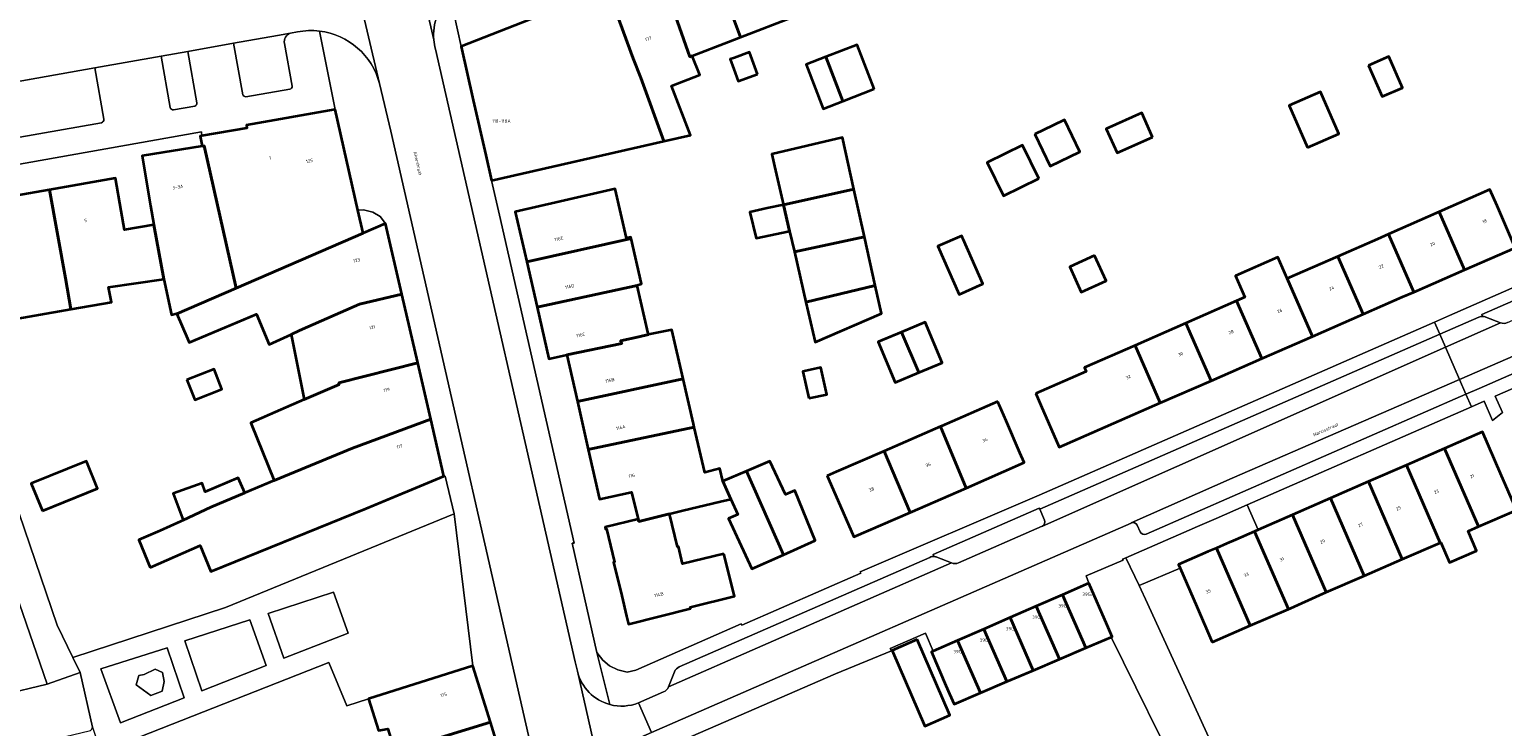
# Model space of a CAD drawing. Header units: metres. Extents: x 197700 to 204338, y 317132 to 325229.
# Tile 215 of 256: x 199817 to 199978, y 319077 to 319154. Entities that reach past the tile are written whole.
import ezdxf
from ezdxf.enums import TextEntityAlignment as Align

# ---------------------------------------------------------------- set-up
doc = ezdxf.new("R2010")
doc.units = ezdxf.units.M
for name, color, linetype, lineweight in [('B-WE-GR-BEPLANTING_CULTUUR_BODEMBEDEKKER-GV', 90, 'Continuous', 18), ('B-WE-GR-BEPLANTING_CULTUUR_HEESTERS-GV', 90, 'Continuous', 18), ('B-WE-GR-BEPLANTING_CULTUUR_ROOS-GV', 90, 'Continuous', 18), ('B-WE-OG-BEBOUWING-GV', 7, 'Continuous', 35), ('B-WE-OG-BEBOUWING-T18', 10, 'Continuous', 18), ('B-WE-OG-TERREIN_ERF-GV', 7, 'Continuous', 18), ('B-WE-OG-TOPOGRAFIE-T18', 10, 'Continuous', 18), ('B-WE-VH-VERHARDING_ASFALT-GV', 252, 'Continuous', 18), ('B-WE-VH-VERHARDING_BETONSTRAATSTEEN-GV', 252, 'Continuous', 18), ('B-WE-VH-VERHARDING_TEGEL-GV', 252, 'Continuous', 18)]:
    doc.layers.add(name, color=color, linetype=linetype, lineweight=lineweight)
doc.styles.add('NLCS-ISO-M200-T18', font='NLCS-ISO.ttf', dxfattribs={"height": 0.36})

msp = doc.modelspace()

# ---------------------------------------------------------------- linework, layer by layer
at = {"layer": 'B-WE-GR-BEPLANTING_CULTUUR_BODEMBEDEKKER-GV'}
for points in [[(199979.016, 319121.483), (199983.856, 319123.607), (199983.084, 319125.383), (199976.189, 319122.375), (199976.273, 319122.158)], [(199976.631, 319122.089), (199978.253, 319121.476)], [(199928.212, 319099.801), (199927.69, 319101.012), (199927.642, 319101.13), (199915.994, 319096.038), (199916.071, 319095.841)], [(199918.782, 319095.131), (199927.942, 319099.149), (199927.995, 319099.172)], [(199916.401, 319095.748), (199918.015, 319095.122)]]:
    msp.add_lwpolyline(points, dxfattribs=at)
for points in [[(199976.273, 319122.158, -0.0919918), (199976.631, 319122.089)], [(199978.253, 319121.476, 0.1978566), (199979.016, 319121.483)], [(199927.995, 319099.172, 0.3992457), (199928.212, 319099.801)], [(199916.071, 319095.841, -0.1061685), (199916.401, 319095.748)], [(199918.015, 319095.122, 0.1994126), (199918.782, 319095.131)]]:
    msp.add_lwpolyline(points, format="xyb", dxfattribs=at)
for points in [[(199833.819, 319080.346), (199831.962, 319085.812), (199824.691, 319083.515), (199826.853, 319077.607)], [(199831.455, 319083.128), (199831.632, 319082.122), (199831.396, 319081.057), (199830.154, 319080.584), (199828.557, 319081.767), (199828.853, 319082.773), (199829.444, 319082.891), (199830.627, 319083.483)]]:
    msp.add_lwpolyline(points, close=True, dxfattribs=at)
at = {"layer": 'B-WE-GR-BEPLANTING_CULTUUR_HEESTERS-GV'}
for points in [[(199853.449, 319131.293), (199855.918, 319132.353), (199855.344, 319133.113), (199854.512, 319133.608), (199853.5, 319133.845), (199852.88, 319133.83)], [(199851.826, 319087.41), (199850.199, 319091.93), (199843.028, 319089.597), (199844.766, 319084.669)], [(199841.045, 319088.906), (199833.882, 319086.573), (199835.776, 319081.119), (199842.83, 319083.878)], [(199831.632, 319082.122), (199831.455, 319083.128), (199830.627, 319083.483), (199829.444, 319082.891), (199828.853, 319082.773), (199828.557, 319081.767), (199830.154, 319080.584), (199831.396, 319081.057)]]:
    msp.add_lwpolyline(points, close=True, dxfattribs=at)
at = {"layer": 'B-WE-GR-BEPLANTING_CULTUUR_ROOS-GV'}
msp.add_lwpolyline([(199813.115, 319085), (199813.933, 319080.676), (199818.78, 319081.836), (199808.459, 319111.775)], close=True, dxfattribs=at)
at = {"layer": 'B-WE-OG-BEBOUWING-GV'}
for points in [[(199900.756, 319155.047), (199899.816, 319157.443), (199897.989, 319162.098), (199892.216, 319159.832), (199894.875, 319152.785)], [(199892.216, 319159.832), (199886.806, 319157.708), (199889.29, 319150.637), (199889.576, 319150.747), (199893.536, 319152.27), (199894.875, 319152.785)], [(199867.54, 319137.083), (199886.459, 319141.365), (199883.94, 319148.311), (199883.102, 319150.45), (199881.21, 319155.511), (199880.197, 319158.046), (199880.003, 319157.97), (199864.216, 319151.762), (199865.548, 319145.88), (199866.911, 319139.863)], [(199883.102, 319150.45), (199883.94, 319148.311), (199886.459, 319141.365), (199889.369, 319142.024), (199887.284, 319147.453), (199890.385, 319148.644), (199889.576, 319150.747), (199889.29, 319150.637), (199886.806, 319157.708), (199881.21, 319155.511)], [(199909.53, 319147.107), (199907.659, 319151.945), (199904.233, 319150.62), (199906.073, 319145.771)], [(199896.714, 319148.728), (199895.845, 319151.133), (199894.202, 319150.538), (199893.727, 319150.366), (199894.125, 319149.266), (199894.596, 319147.963)], [(199904.233, 319150.62), (199902.051, 319149.777), (199903.922, 319144.939), (199906.073, 319145.771)], [(199963.766, 319149.683), (199965.256, 319146.275), (199967.483, 319147.248), (199965.993, 319150.657)], [(199957.08, 319140.691), (199960.507, 319142.185), (199958.497, 319146.798), (199955.07, 319145.304)], [(199836.014, 319140.873), (199839.516, 319125.255), (199853.449, 319131.293), (199852.88, 319133.83), (199850.406, 319144.854), (199840.656, 319143.144), (199840.709, 319142.821), (199835.768, 319141.968), (199835.567, 319141.933), (199835.785, 319140.836)], [(199927.148, 319142.138), (199928.843, 319138.645), (199932.101, 319140.225), (199930.406, 319143.719), (199929.13, 319143.1)], [(199940.079, 319141.828), (199938.888, 319144.489), (199934.991, 319142.746), (199936.182, 319140.085)], [(199831.607, 319126.236), (199832.419, 319122.32), (199833.003, 319122.498), (199833.029, 319122.438), (199839.516, 319125.255), (199836.014, 319140.873), (199835.785, 319140.836), (199829.201, 319139.765), (199830.15, 319134.294), (199830.51, 319132.215)], [(199899.569, 319134.414), (199907.294, 319136.13), (199906.04, 319141.796), (199898.286, 319139.958), (199898.594, 319138.626), (199899.474, 319134.826)], [(199927.596, 319137.277), (199925.812, 319140.947), (199921.916, 319139.053), (199923.7, 319135.383)], [(199831.607, 319126.236), (199830.51, 319132.215), (199827.266, 319131.652), (199826.906, 319133.731), (199826.285, 319137.315), (199819.068, 319136.06), (199820.79, 319126.351), (199821.389, 319122.957), (199825.856, 319123.71), (199825.53, 319125.364)], [(199808.995, 319130.523), (199808.719, 319130.475), (199809.918, 319123.579), (199810.071, 319122.701), (199813.858, 319123.338), (199814.129, 319121.675), (199821.389, 319122.957), (199820.79, 319126.351), (199819.068, 319136.06), (199811.489, 319134.743), (199812.128, 319131.068), (199812.474, 319129.078), (199809.341, 319128.533)], [(199875.06, 319134.766), (199870.154, 319133.65), (199871.403, 319128.157), (199882.868, 319130.704), (199882.835, 319130.847), (199882.37, 319130.74), (199881.123, 319136.145)], [(199900.768, 319129.232), (199908.455, 319130.881), (199907.294, 319136.13), (199899.569, 319134.414), (199900.237, 319131.526)], [(199977.857, 319134.284), (199977.079, 319136.065), (199971.52, 319133.625), (199974.297, 319127.271), (199979.86, 319129.702)], [(199900.237, 319131.526), (199899.569, 319134.414), (199897.8, 319134.021), (199895.903, 319133.6), (199896.564, 319130.744)], [(199846.492, 319120.614), (199848.909, 319121.664), (199853.068, 319123.49), (199857.717, 319124.603), (199855.918, 319132.353), (199853.449, 319131.293), (199839.516, 319125.255), (199833.029, 319122.438), (199834.183, 319119.746), (199834.379, 319119.289), (199838.277, 319120.96), (199841.755, 319122.423), (199843.156, 319119.095), (199845.554, 319120.187)], [(199971.52, 319133.625), (199965.96, 319131.186), (199968.734, 319124.84), (199974.297, 319127.271)], [(199883.528, 319125.535), (199883.512, 319125.605), (199884.017, 319125.721), (199882.868, 319130.704), (199871.403, 319128.157), (199872.536, 319123.178)], [(199908.455, 319130.881), (199900.768, 319129.232), (199902.044, 319123.718), (199909.633, 319125.559)], [(199920.237, 319128.471), (199919.282, 319130.64), (199919.126, 319130.995), (199916.524, 319129.85), (199918.846, 319124.573), (199921.448, 319125.719)], [(199965.96, 319131.186), (199964.729, 319130.645), (199960.401, 319128.746), (199963.171, 319122.409), (199967.502, 319124.301), (199968.734, 319124.84)], [(199933.706, 319128.843), (199930.981, 319127.599), (199932.243, 319124.832), (199934.968, 319126.075)], [(199949.283, 319123.866), (199952.045, 319117.546), (199957.608, 319119.977), (199954.842, 319126.306), (199953.817, 319128.652), (199949.152, 319126.604), (199950.181, 319124.26)], [(199960.401, 319128.746), (199954.842, 319126.306), (199957.608, 319119.977), (199963.171, 319122.409)], [(199848.909, 319121.664), (199846.492, 319120.614), (199845.554, 319120.187), (199847.006, 319113.063), (199850.829, 319114.683), (199850.788, 319114.872), (199859.457, 319117.063), (199857.717, 319124.603), (199853.068, 319123.49)], [(199872.536, 319123.178), (199873.823, 319117.517), (199875.796, 319117.935), (199881.857, 319119.208), (199881.711, 319119.49), (199883.692, 319119.941), (199884.768, 319120.162), (199884.74, 319120.284), (199883.528, 319125.535)], [(199909.633, 319125.559), (199902.044, 319123.718), (199903.056, 319119.344), (199910.317, 319122.469)], [(199952.045, 319117.546), (199949.283, 319123.866), (199943.724, 319121.426), (199946.482, 319115.115)], [(199912.541, 319120.444), (199914.416, 319115.995), (199916.995, 319117.082), (199915.12, 319121.531)], [(199946.482, 319115.115), (199943.724, 319121.426), (199938.165, 319118.986), (199940.919, 319112.684)], [(199875.796, 319117.935), (199876.962, 319112.828), (199888.563, 319115.308), (199887.322, 319120.687), (199884.768, 319120.162), (199883.692, 319119.941), (199881.711, 319119.49), (199881.857, 319119.208)], [(199914.416, 319115.995), (199912.541, 319120.444), (199909.962, 319119.357), (199911.837, 319114.908)], [(199927.258, 319113.691), (199927.816, 319112.414), (199929.818, 319107.832), (199940.919, 319112.684), (199938.165, 319118.986), (199932.607, 319116.547), (199932.793, 319116.122)], [(199834.134, 319115.209), (199834.999, 319113.006), (199837.967, 319114.172), (199837.102, 319116.375)], [(199844.409, 319111.921), (199841.127, 319110.477), (199843.706, 319104.185), (199852.296, 319107.714), (199860.882, 319110.889), (199859.457, 319117.063), (199850.788, 319114.872), (199850.829, 319114.683), (199847.006, 319113.063)], [(199902.354, 319113.18), (199904.322, 319113.604), (199903.686, 319116.56), (199901.718, 319116.137)], [(199876.962, 319112.828), (199878.162, 319107.571), (199889.782, 319110.022), (199889.695, 319110.397), (199888.563, 319115.308)], [(199923.079, 319112.816), (199916.906, 319110.129), (199916.809, 319110.087), (199919.601, 319103.344), (199925.994, 319106.132), (199925.521, 319107.216), (199923.995, 319110.715), (199923.227, 319112.476)], [(199830.087, 319094.62), (199835.585, 319097.044), (199836.749, 319094.173), (199853.796, 319101.113), (199862.316, 319104.629), (199860.882, 319110.889), (199852.296, 319107.714), (199843.706, 319104.185), (199840.468, 319102.809), (199836.747, 319101.227), (199833.721, 319099.828), (199833.439, 319099.666), (199831.139, 319098.653), (199828.863, 319097.65)], [(199892.932, 319104.084), (199892.589, 319105.472), (199890.933, 319105.03), (199889.782, 319110.022), (199878.162, 319107.571), (199879.408, 319102.112), (199882.914, 319102.893), (199883.637, 319099.917), (199883.694, 319099.684), (199887.079, 319100.507), (199888.552, 319100.865), (199892.676, 319101.867), (199893.796, 319102.139)], [(199913.483, 319100.676), (199919.601, 319103.344), (199916.809, 319110.087), (199910.616, 319107.391)], [(199979.997, 319100.919), (199978.246, 319104.931), (199976.25, 319109.503), (199972.082, 319107.683), (199975.823, 319099.113)], [(199904.377, 319104.675), (199905.283, 319102.599), (199907.298, 319097.979), (199913.483, 319100.676), (199910.616, 319107.391), (199905.371, 319105.108)], [(199971.638, 319097.333), (199971.683, 319097.352), (199972.629, 319095.163), (199975.622, 319096.456), (199974.686, 319098.621), (199975.823, 319099.113), (199972.082, 319107.683), (199967.914, 319105.863)], [(199818.282, 319100.826), (199824.33, 319103.291), (199823.105, 319106.295), (199817.057, 319103.829)], [(199895.514, 319105.19), (199892.932, 319104.084), (199893.796, 319102.139), (199894.579, 319100.457), (199893.531, 319100.018), (199896.093, 319094.483), (199899.577, 319096.026)], [(199899.577, 319096.026), (199903.061, 319097.57), (199900.815, 319103.066), (199899.816, 319102.648), (199898.097, 319106.297), (199895.514, 319105.19)], [(199967.463, 319095.529), (199971.638, 319097.333), (199967.914, 319105.863), (199963.746, 319104.043)], [(199840.468, 319102.809), (199839.768, 319104.456), (199836.139, 319102.913), (199835.793, 319103.871), (199832.637, 319102.746), (199833.721, 319099.828), (199836.747, 319101.227)], [(199959.579, 319102.224), (199963.289, 319093.725), (199967.463, 319095.529), (199963.746, 319104.043)], [(199959.115, 319091.921), (199963.289, 319093.725), (199959.579, 319102.224), (199955.411, 319100.404)], [(199893.036, 319096.142), (199888.515, 319095.04), (199888.055, 319096.926), (199887.958, 319096.902), (199887.079, 319100.507), (199883.694, 319099.684), (199883.637, 319099.917), (199880.001, 319099.033), (199880.048, 319098.839), (199880.145, 319098.862), (199881.031, 319095.219), (199880.934, 319095.195), (199881.826, 319091.529), (199882.368, 319089.298), (199882.585, 319088.406), (199889.366, 319090.121), (199889.325, 319090.285), (199894.192, 319091.496)], [(199959.115, 319091.921), (199955.411, 319100.404), (199951.64, 319098.758), (199951.243, 319098.585), (199954.968, 319090.053), (199955.222, 319090.163), (199958.369, 319091.599)], [(199949.152, 319097.672), (199948.235, 319097.272), (199947.075, 319096.765), (199950.793, 319088.249), (199954.968, 319090.053), (199951.243, 319098.585)], [(199946.619, 319086.445), (199950.793, 319088.249), (199947.075, 319096.765), (199946.186, 319096.377), (199945.27, 319095.977), (199942.908, 319094.946), (199943.079, 319094.555), (199944.908, 319090.364)], [(199933.074, 319092.902), (199930.195, 319091.645), (199932.745, 319085.803), (199935.535, 319086.993), (199935.634, 319087.035), (199935.074, 319088.32)], [(199929.856, 319084.571), (199927.316, 319090.389), (199924.437, 319089.133), (199926.966, 319083.339)], [(199930.195, 319091.645), (199927.316, 319090.389), (199929.856, 319084.571), (199932.745, 319085.803)], [(199924.076, 319082.107), (199926.966, 319083.339), (199924.437, 319089.133), (199921.559, 319087.876)], [(199918.68, 319086.619), (199921.187, 319080.876), (199924.076, 319082.107), (199921.559, 319087.876)], [(199914.227, 319086.713), (199911.487, 319085.519), (199915.099, 319077.228), (199917.839, 319078.422)], [(199921.187, 319080.876), (199918.68, 319086.619), (199916.013, 319085.455), (199915.801, 319085.363), (199917.399, 319081.701), (199917.801, 319080.78), (199918.296, 319079.643)], [(199856.934, 319074.461), (199867.416, 319077.681), (199865.492, 319083.825), (199854.043, 319080.217), (199855.14, 319076.735), (199856.172, 319076.925)], [(199869.207, 319071.961), (199867.416, 319077.681), (199856.934, 319074.461), (199858.678, 319068.821)]]:
    msp.add_lwpolyline(points, close=True, dxfattribs=at)
at = {"layer": 'B-WE-OG-TERREIN_ERF-GV'}
for points in [[(199900.756, 319155.047), (199894.875, 319152.785), (199893.536, 319152.27), (199889.576, 319150.747), (199890.385, 319148.644), (199887.284, 319147.453), (199889.369, 319142.024), (199886.459, 319141.365), (199867.54, 319137.083), (199868.408, 319133.277), (199876.611, 319097.311), (199876.404, 319097.292), (199879.1, 319085.291), (199879.74, 319084.477), (199880.489, 319083.841), (199881.406, 319083.422), (199882.417, 319083.157), (199883.384, 319083.358), (199894.948, 319088.45), (199895.019, 319088.314), (199908.046, 319094.008), (199907.977, 319094.162), (199927.642, 319102.556), (199970.99, 319121.54), (199972.63, 319122.258), (199982.732, 319126.692)], [(199811.489, 319134.743), (199819.068, 319136.06), (199826.285, 319137.315), (199826.906, 319133.731), (199827.266, 319131.652), (199830.51, 319132.215), (199830.15, 319134.294), (199829.201, 319139.765), (199835.785, 319140.836), (199835.567, 319141.933), (199835.768, 319141.968), (199835.721, 319142.398), (199779.907, 319132.485)], [(199811.486, 319112.922), (199819.892, 319088.294), (199821.623, 319084.747), (199838.377, 319090.253), (199863.447, 319100.5), (199862.47, 319104.634), (199862.316, 319104.629), (199853.796, 319101.113), (199836.749, 319094.173), (199835.585, 319097.044), (199830.087, 319094.62), (199828.863, 319097.65), (199831.139, 319098.653), (199833.439, 319099.666), (199833.721, 319099.828), (199832.637, 319102.746), (199835.793, 319103.871), (199836.139, 319102.913), (199839.768, 319104.456), (199840.468, 319102.809), (199843.706, 319104.185), (199841.127, 319110.477), (199844.409, 319111.921), (199847.006, 319113.063), (199845.554, 319120.187), (199843.156, 319119.095), (199841.755, 319122.423), (199838.277, 319120.96), (199834.379, 319119.289), (199834.183, 319119.746), (199833.029, 319122.438), (199833.003, 319122.498), (199832.419, 319122.32), (199831.607, 319126.236), (199825.53, 319125.364), (199825.856, 319123.71), (199821.389, 319122.957), (199814.129, 319121.675)], [(199981.264, 319115.001), (199977.67, 319113.426), (199978.446, 319111.627), (199977.367, 319110.752), (199976.441, 319112.875), (199975.043, 319112.264), (199950.441, 319101.505), (199951.64, 319098.758), (199955.411, 319100.404), (199959.579, 319102.224), (199963.746, 319104.043), (199967.914, 319105.863), (199972.082, 319107.683), (199976.25, 319109.503), (199978.246, 319104.931), (199979.997, 319100.919), (199975.823, 319099.113), (199974.686, 319098.621), (199975.622, 319096.456), (199972.629, 319095.163), (199971.683, 319097.352), (199971.638, 319097.333), (199967.463, 319095.529), (199963.289, 319093.725), (199959.115, 319091.921), (199958.369, 319091.599), (199955.222, 319090.163), (199954.968, 319090.053), (199950.793, 319088.249), (199946.619, 319086.445), (199944.908, 319090.364), (199943.079, 319094.555), (199938.596, 319092.649), (199939.531, 319090.68), (199943.318, 319082.383), (199950.071, 319067.574)], [(199951.69, 319054.242), (199935.535, 319086.993), (199932.745, 319085.803), (199929.856, 319084.571), (199926.966, 319083.339), (199924.076, 319082.107), (199921.187, 319080.876), (199918.296, 319079.643), (199917.801, 319080.78), (199917.399, 319081.701), (199915.801, 319085.363), (199916.013, 319085.455), (199915.145, 319087.421), (199911.288, 319085.731), (199911.41, 319085.487), (199905.268, 319082.973), (199884.312, 319073.865)], [(199855.14, 319076.735), (199854.043, 319080.217), (199851.662, 319079.445), (199849.713, 319084.214), (199827.879, 319075.634)]]:
    msp.add_lwpolyline(points, dxfattribs=at)
for points in [[(199906.073, 319145.771), (199903.922, 319144.939), (199902.051, 319149.777), (199904.233, 319150.62), (199907.659, 319151.945), (199909.53, 319147.107)], [(199894.202, 319150.538), (199895.845, 319151.133), (199896.714, 319148.728), (199894.596, 319147.963), (199894.125, 319149.266), (199893.727, 319150.366)], [(199963.766, 319149.683), (199965.993, 319150.657), (199967.483, 319147.248), (199965.256, 319146.275)], [(199960.507, 319142.185), (199957.08, 319140.691), (199955.07, 319145.304), (199958.497, 319146.798)], [(199929.13, 319143.1), (199930.406, 319143.719), (199932.101, 319140.225), (199928.843, 319138.645), (199927.148, 319142.138)], [(199940.079, 319141.828), (199936.182, 319140.085), (199934.991, 319142.746), (199938.888, 319144.489)], [(199907.294, 319136.13), (199908.455, 319130.881), (199909.633, 319125.559), (199910.317, 319122.469), (199903.056, 319119.344), (199902.044, 319123.718), (199900.768, 319129.232), (199900.237, 319131.526), (199896.564, 319130.744), (199895.903, 319133.6), (199897.8, 319134.021), (199899.569, 319134.414), (199899.474, 319134.826), (199898.594, 319138.626), (199898.286, 319139.958), (199906.04, 319141.796)], [(199921.916, 319139.053), (199925.812, 319140.947), (199927.596, 319137.277), (199923.7, 319135.383)], [(199878.162, 319107.571), (199876.962, 319112.828), (199875.796, 319117.935), (199873.823, 319117.517), (199872.536, 319123.178), (199871.403, 319128.157), (199870.154, 319133.65), (199875.06, 319134.766), (199881.123, 319136.145), (199882.37, 319130.74), (199882.835, 319130.847), (199882.868, 319130.704), (199884.017, 319125.721), (199883.512, 319125.605), (199883.528, 319125.535), (199884.74, 319120.284), (199884.768, 319120.162), (199887.322, 319120.687), (199888.563, 319115.308), (199889.695, 319110.397), (199889.782, 319110.022), (199890.933, 319105.03), (199892.589, 319105.472), (199892.932, 319104.084), (199895.514, 319105.19), (199898.097, 319106.297), (199899.816, 319102.648), (199900.815, 319103.066), (199903.061, 319097.57), (199899.577, 319096.026), (199896.093, 319094.483), (199893.531, 319100.018), (199894.579, 319100.457), (199893.796, 319102.139), (199892.676, 319101.867), (199888.552, 319100.865), (199887.079, 319100.507), (199887.958, 319096.902), (199888.055, 319096.926), (199888.515, 319095.04), (199893.036, 319096.142), (199894.192, 319091.496), (199889.325, 319090.285), (199889.366, 319090.121), (199882.585, 319088.406), (199882.368, 319089.298), (199881.826, 319091.529), (199880.934, 319095.195), (199881.031, 319095.219), (199880.145, 319098.862), (199880.048, 319098.839), (199880.001, 319099.033), (199883.637, 319099.917), (199882.914, 319102.893), (199879.408, 319102.112)], [(199927.816, 319112.414), (199927.258, 319113.691), (199932.793, 319116.122), (199932.607, 319116.547), (199938.165, 319118.986), (199943.724, 319121.426), (199949.283, 319123.866), (199950.181, 319124.26), (199949.152, 319126.604), (199953.817, 319128.652), (199954.842, 319126.306), (199960.401, 319128.746), (199964.729, 319130.645), (199965.96, 319131.186), (199971.52, 319133.625), (199977.079, 319136.065), (199977.857, 319134.284), (199979.86, 319129.702), (199974.297, 319127.271), (199968.734, 319124.84), (199967.502, 319124.301), (199963.171, 319122.409), (199957.608, 319119.977), (199952.045, 319117.546), (199946.482, 319115.115), (199940.919, 319112.684), (199929.818, 319107.832)], [(199919.282, 319130.64), (199920.237, 319128.471), (199921.448, 319125.719), (199918.846, 319124.573), (199916.524, 319129.85), (199919.126, 319130.995)], [(199933.706, 319128.843), (199934.968, 319126.075), (199932.243, 319124.832), (199930.981, 319127.599)], [(199914.416, 319115.995), (199911.837, 319114.908), (199909.962, 319119.357), (199912.541, 319120.444), (199915.12, 319121.531), (199916.995, 319117.082)], [(199834.134, 319115.209), (199837.102, 319116.375), (199837.967, 319114.172), (199834.999, 319113.006)], [(199902.354, 319113.18), (199901.718, 319116.137), (199903.686, 319116.56), (199904.322, 319113.604)], [(199905.283, 319102.599), (199904.377, 319104.675), (199905.371, 319105.108), (199910.616, 319107.391), (199916.809, 319110.087), (199916.906, 319110.129), (199923.079, 319112.816), (199923.227, 319112.476), (199923.995, 319110.715), (199925.521, 319107.216), (199925.994, 319106.132), (199919.601, 319103.344), (199913.483, 319100.676), (199907.298, 319097.979)], [(199824.33, 319103.291), (199818.282, 319100.826), (199817.057, 319103.829), (199823.105, 319106.295)], [(199948.235, 319097.272), (199949.152, 319097.672), (199951.243, 319098.585), (199951.64, 319098.758), (199950.441, 319101.505), (199947.953, 319100.418), (199947.036, 319100.017), (199944.988, 319099.121), (199944.072, 319098.72), (199937.151, 319095.694), (199938.596, 319092.649), (199943.079, 319094.555), (199942.908, 319094.946), (199945.27, 319095.977), (199946.186, 319096.377), (199947.075, 319096.765)], [(199914.227, 319086.713), (199917.839, 319078.422), (199915.099, 319077.228), (199911.487, 319085.519)]]:
    msp.add_lwpolyline(points, close=True, dxfattribs=at)
at = {"layer": 'B-WE-VH-VERHARDING_ASFALT-GV'}
for points in [[(199857.03, 319170.64), (199850.305, 319169.091), (199850.552, 319168.022), (199852.692, 319158.598), (199855.259, 319147.691), (199856.494, 319142.461), (199874.308, 319064.315), (199875.601, 319059.475), (199877.105, 319054.698), (199877.854, 319052.472), (199884.543, 319035.994), (199890.72, 319038.913), (199889.642, 319041.32), (199885.442, 319051.553), (199885.242, 319052.074), (199885.046, 319052.598), (199883.199, 319053.102)], [(199861.215, 319152.495), (199857.636, 319168.007), (199857.03, 319170.64)], [(199855.259, 319147.691), (199852.692, 319158.598), (199850.552, 319168.022)], [(199857.636, 319168.007), (199861.215, 319152.495)], [(199845.487, 319153.221), (199846.258, 319153.356)], [(199774.957, 319140.724), (199780.605, 319141.725), (199806.098, 319146.244), (199809.622, 319146.869), (199824.023, 319149.421), (199831.299, 319150.711), (199834.24, 319151.232), (199839.234, 319152.118), (199844.054, 319152.972), (199845.487, 319153.221)], [(199882.504, 319054.36), (199883.408, 319057.19), (199883.068, 319058.257), (199882.746, 319059.329), (199881.296, 319064.513), (199880.464, 319067.867), (199880.049, 319069.655), (199878.424, 319076.787), (199876.961, 319083.254), (199876.723, 319084.274), (199861.397, 319151.456)], [(199886.419, 319080.986), (199883.668, 319079.781), (199885.102, 319076.536), (199937.704, 319099.506), (199937.733, 319099.519), (199948.808, 319104.42), (199973.74, 319115.247), (199972.193, 319118.787), (199927.995, 319099.172), (199927.942, 319099.149), (199918.782, 319095.131)], [(199918.015, 319095.122), (199886.961, 319081.529)], [(199950.071, 319067.574), (199943.318, 319082.383), (199939.531, 319090.68), (199938.596, 319092.649), (199937.151, 319095.694), (199936.782, 319095.533), (199936.832, 319095.44), (199932.771, 319093.701), (199933.074, 319092.902), (199935.074, 319088.32), (199935.634, 319087.035), (199935.535, 319086.993), (199951.69, 319054.242)], [(199876.961, 319083.254), (199878.424, 319076.787), (199880.049, 319069.655)], [(199883.328, 319075.761), (199885.102, 319076.536), (199883.668, 319079.781)]]:
    msp.add_lwpolyline(points, dxfattribs=at)
for points in [[(199861.215, 319152.495, -0.2260367), (199863.01, 319157.269)], [(199846.258, 319153.356, -0.0788058), (199848.668, 319153.456)], [(199848.668, 319153.456, -0.3109807), (199855.259, 319147.691)], [(199861.397, 319151.456, -0.0444275), (199861.215, 319152.495)], [(199918.782, 319095.131, -0.1994126), (199918.015, 319095.122)], [(199880.54, 319079.595, -0.2746677), (199876.961, 319083.254)], [(199886.961, 319081.529, -0.2184471), (199886.419, 319080.986)], [(199883.668, 319079.781, -0.1605267), (199880.54, 319079.595)]]:
    msp.add_lwpolyline(points, format="xyb", dxfattribs=at)
at = {"layer": 'B-WE-VH-VERHARDING_BETONSTRAATSTEEN-GV'}
for points in [[(199845.487, 319153.221), (199844.054, 319152.972), (199839.234, 319152.118)], [(199839.234, 319152.118), (199840.252, 319146.481)], [(199845.658, 319147.43), (199844.826, 319152.107)], [(199835.226, 319145.591), (199834.24, 319151.232), (199831.299, 319150.711), (199832.304, 319145.083)], [(199978.253, 319121.476), (199972.193, 319118.787), (199973.74, 319115.247), (200002.578, 319127.771), (200053.972, 319150.1)], [(200053.356, 319148.522), (200053.972, 319150.1), (200002.578, 319127.771), (199973.74, 319115.247)], [(199825.003, 319143.779), (199824.023, 319149.421), (199809.622, 319146.869), (199810.597, 319141.25)], [(199840.588, 319146.228), (199845.412, 319147.079)], [(199973.74, 319115.247), (199974.443, 319113.638), (199975.888, 319114.271), (200052.843, 319147.952)], [(199832.656, 319144.825), (199834.99, 319145.238)], [(199810.972, 319140.982), (199824.765, 319143.396)], [(199975.877, 319122.081), (199971.575, 319120.2), (199972.193, 319118.787)], [(199972.193, 319118.787), (199978.253, 319121.476), (199976.631, 319122.089)], [(199927.995, 319099.172), (199972.193, 319118.787), (199971.575, 319120.2), (199927.69, 319101.012)], [(199939.375, 319098.281), (199974.443, 319113.638), (199973.74, 319115.247), (199948.808, 319104.42), (199937.733, 319099.519)], [(199927.69, 319101.012), (199928.212, 319099.801)], [(199938.379, 319099.283), (199938.712, 319098.529)], [(199887.611, 319083.178), (199886.961, 319081.529), (199918.015, 319095.122), (199916.401, 319095.748)], [(199915.63, 319095.74), (199888.148, 319083.719)], [(199750.658, 319059.252), (199823.538, 319076.735), (199823.688, 319076.911), (199823.764, 319077.132), (199822.414, 319083.127), (199818.78, 319081.836), (199813.933, 319080.676), (199809.676, 319079.664), (199788.099, 319074.533), (199786.075, 319073.992), (199774.118, 319071.172)]]:
    msp.add_lwpolyline(points, dxfattribs=at)
for points in [[(199844.826, 319152.107, -0.3671271), (199845.487, 319153.221)], [(199845.412, 319147.079, 0.4608179), (199845.658, 319147.43)], [(199834.99, 319145.238, 0.4284953), (199835.226, 319145.591)], [(199840.252, 319146.481, 0.1902508), (199840.588, 319146.228)], [(199824.765, 319143.396, 0.3603676), (199825.003, 319143.779)], [(199832.304, 319145.083, 0.42252), (199832.656, 319144.825)], [(199976.273, 319122.158, 0.0986821), (199975.877, 319122.081)], [(199976.631, 319122.089, 0.0919918), (199976.273, 319122.158)], [(199979.016, 319121.483, -0.1978566), (199978.253, 319121.476)], [(199928.212, 319099.801, -0.3992457), (199927.995, 319099.172)], [(199937.733, 319099.519, -0.3836015), (199938.379, 319099.283)], [(199938.712, 319098.529, 0.3705374), (199939.375, 319098.281)], [(199916.071, 319095.841, 0.1431393), (199915.63, 319095.74)], [(199916.401, 319095.748, 0.1061685), (199916.071, 319095.841)], [(199888.148, 319083.719, 0.2077767), (199887.611, 319083.178)]]:
    msp.add_lwpolyline(points, format="xyb", dxfattribs=at)
at = {"layer": 'B-WE-VH-VERHARDING_TEGEL-GV'}
for points in [[(199863.01, 319157.269), (199864.216, 319151.762), (199880.003, 319157.97), (199879.567, 319159.181), (199905.85, 319169.51), (199912.351, 319172.064), (199930.464, 319179.182), (199935.781, 319181.272), (199936.712, 319181.638), (199944.327, 319184.63), (199945.258, 319184.996), (199950.965, 319187.239), (199951.896, 319187.605), (199955.942, 319189.195), (199959.998, 319190.789), (199969.466, 319194.51), (199968.494, 319196.991), (199885.257, 319164.334), (199878.59, 319161.428)], [(199868.408, 319133.277), (199867.54, 319137.083), (199866.911, 319139.863), (199865.548, 319145.88), (199864.216, 319151.762), (199863.01, 319157.269)], [(200054.433, 319157.928), (200019.748, 319142.715), (200019.688, 319142.852), (199984.271, 319127.356), (199982.714, 319130.916), (199981.161, 319130.271), (199982.732, 319126.692), (199972.63, 319122.258), (199970.99, 319121.54), (199971.575, 319120.2), (199975.877, 319122.081)], [(199770.782, 319136.666), (199776.382, 319137.661), (199777.415, 319132.042), (199779.907, 319132.485), (199835.721, 319142.398), (199835.768, 319141.968), (199840.709, 319142.821), (199840.656, 319143.144), (199850.406, 319144.854), (199848.668, 319153.456)], [(199846.258, 319153.356), (199845.487, 319153.221)], [(199848.668, 319153.456), (199850.406, 319144.854), (199852.88, 319133.83), (199853.5, 319133.845), (199854.512, 319133.608), (199855.344, 319133.113), (199855.918, 319132.353), (199857.717, 319124.603), (199859.457, 319117.063), (199860.882, 319110.889), (199862.316, 319104.629), (199862.47, 319104.634), (199863.447, 319100.5), (199865.492, 319083.825), (199867.416, 319077.681), (199869.207, 319071.961), (199870.93, 319066.459), (199870.959, 319066.351), (199873.14, 319058.123), (199873.153, 319058.076), (199875.37, 319049.843), (199876.3, 319047.327)], [(199840.252, 319146.481), (199839.234, 319152.118), (199834.24, 319151.232), (199835.226, 319145.591)], [(199844.826, 319152.107), (199845.658, 319147.43)], [(199832.304, 319145.083), (199831.299, 319150.711), (199824.023, 319149.421), (199825.003, 319143.779)], [(199861.397, 319151.456), (199876.723, 319084.274), (199876.961, 319083.254)], [(199845.412, 319147.079), (199840.588, 319146.228)], [(199877.854, 319052.472), (199877.105, 319054.698), (199875.601, 319059.475), (199874.308, 319064.315), (199856.494, 319142.461), (199855.259, 319147.691)], [(200052.843, 319147.952), (199975.888, 319114.271), (199974.443, 319113.638), (199975.043, 319112.264), (199976.441, 319112.875), (199977.367, 319110.752), (199978.446, 319111.627), (199977.67, 319113.426), (199981.264, 319115.001), (199986.393, 319117.25), (199987.309, 319117.652), (199992.104, 319119.754), (199993.02, 319120.155), (199998.277, 319122.46), (199999.117, 319122.828), (200001.203, 319123.743), (200001.441, 319123.847), (200002.688, 319121.019), (200007.017, 319122.917), (200005.76, 319125.8), (200011.601, 319128.351), (200014.459, 319129.599)], [(199834.99, 319145.238), (199832.656, 319144.825)], [(199824.765, 319143.396), (199810.972, 319140.982)], [(199880.54, 319079.595), (199879.1, 319085.291), (199876.404, 319097.292), (199876.611, 319097.311), (199868.408, 319133.277)], [(199976.273, 319122.158), (199976.189, 319122.375), (199983.084, 319125.383), (199983.856, 319123.607), (199985.784, 319124.453)], [(199916.071, 319095.841), (199915.994, 319096.038), (199927.642, 319101.13), (199927.69, 319101.012), (199971.575, 319120.2), (199970.99, 319121.54), (199927.642, 319102.556), (199907.977, 319094.162), (199908.046, 319094.008), (199895.019, 319088.314), (199894.948, 319088.45), (199883.384, 319083.358), (199882.417, 319083.157), (199881.406, 319083.422), (199880.489, 319083.841), (199879.74, 319084.477), (199879.1, 319085.291), (199880.54, 319079.595)], [(199950.441, 319101.505), (199975.043, 319112.264), (199974.443, 319113.638), (199939.375, 319098.281)], [(199884.312, 319073.865), (199905.268, 319082.973), (199911.41, 319085.487), (199911.288, 319085.731), (199915.145, 319087.421), (199916.013, 319085.455), (199918.68, 319086.619), (199921.559, 319087.876), (199924.437, 319089.133), (199927.316, 319090.389), (199930.195, 319091.645), (199933.074, 319092.902), (199932.771, 319093.701), (199936.832, 319095.44), (199936.782, 319095.533), (199937.151, 319095.694), (199944.072, 319098.72), (199944.988, 319099.121), (199947.036, 319100.017), (199947.953, 319100.418), (199950.441, 319101.505)], [(199937.733, 319099.519), (199937.704, 319099.506), (199885.102, 319076.536), (199883.328, 319075.761)], [(199938.712, 319098.529), (199938.379, 319099.283)], [(199888.148, 319083.719), (199915.63, 319095.74)], [(199886.961, 319081.529), (199887.611, 319083.178)], [(199883.668, 319079.781), (199886.419, 319080.986)]]:
    msp.add_lwpolyline(points, dxfattribs=at)
for points in [[(199863.01, 319157.269, 0.2260367), (199861.215, 319152.495)], [(199848.668, 319153.456, 0.0788058), (199846.258, 319153.356)], [(199855.259, 319147.691, 0.3109807), (199848.668, 319153.456)], [(199845.487, 319153.221, 0.3671271), (199844.826, 319152.107)], [(199861.215, 319152.495, 0.0444275), (199861.397, 319151.456)], [(199845.658, 319147.43, -0.4608179), (199845.412, 319147.079)], [(199835.226, 319145.591, -0.4284953), (199834.99, 319145.238)], [(199840.588, 319146.228, -0.1902508), (199840.252, 319146.481)], [(199825.003, 319143.779, -0.3603676), (199824.765, 319143.396)], [(199832.656, 319144.825, -0.42252), (199832.304, 319145.083)], [(199975.877, 319122.081, -0.0986821), (199976.273, 319122.158)], [(199938.379, 319099.283, 0.3836015), (199937.733, 319099.519)], [(199939.375, 319098.281, -0.3705374), (199938.712, 319098.529)], [(199915.63, 319095.74, -0.1431393), (199916.071, 319095.841)], [(199876.961, 319083.254, 0.2746677), (199880.54, 319079.595)], [(199887.611, 319083.178, -0.2077767), (199888.148, 319083.719)], [(199886.419, 319080.986, 0.2184471), (199886.961, 319081.529)], [(199880.54, 319079.595, 0.1605267), (199883.668, 319079.781)]]:
    msp.add_lwpolyline(points, format="xyb", dxfattribs=at)
for points in [[(199819.892, 319088.294), (199811.486, 319112.922), (199808.459, 319111.775), (199818.78, 319081.836), (199822.414, 319083.127), (199821.623, 319084.747)], [(199863.447, 319100.5), (199838.377, 319090.253), (199821.623, 319084.747), (199822.414, 319083.127), (199823.764, 319077.132), (199824.814, 319073.945), (199826.299, 319071.318), (199828.831, 319072.767), (199827.879, 319075.634), (199849.713, 319084.214), (199851.662, 319079.445), (199854.043, 319080.217), (199865.492, 319083.825)], [(199850.199, 319091.93), (199851.826, 319087.41), (199844.766, 319084.669), (199843.028, 319089.597)], [(199833.882, 319086.573), (199841.045, 319088.906), (199842.83, 319083.878), (199835.776, 319081.119)], [(199831.962, 319085.812), (199833.819, 319080.346), (199826.853, 319077.607), (199824.691, 319083.515)]]:
    msp.add_lwpolyline(points, close=True, dxfattribs=at)

# ---------------------------------------------------------------- texts
at = {"layer": 'B-WE-OG-BEBOUWING-T18', "style": 'NLCS-ISO-M200-T18'}
for s, rotation, p in [('177', 21.4, (199884.748, 319152.603)), ('1', 9.9, (199843.252, 319139.538)), ('125', 12.6, (199847.571, 319139.22)), ('3-3A', 9.2, (199833.135, 319136.352)), ('5', 9.8, (199823.014, 319132.686)), ('18', 23.6, (199976.502, 319132.6)), ('116E', 12.8, (199874.931, 319130.681)), ('20', 23.6, (199970.781, 319130.1)), ('123', 13, (199852.749, 319128.316)), ('22', 23.6, (199965.148, 319127.638)), ('116D', 12.8, (199876.122, 319125.445)), ('24', 23.6, (199959.708, 319125.261)), ('26', 23.6, (199954.019, 319122.774)), ('121', 12.9, (199854.451, 319120.966)), ('116C', 12.8, (199877.332, 319120.126)), ('28', 23.6, (199948.682, 319120.442)), ('30', 23.6, (199943.145, 319118.022)), ('116B', 12.8, (199880.532, 319115.162)), ('32', 23.6, (199937.414, 319115.518)), ('119', 13, (199856.033, 319114.11)), ('116A', 12.8, (199881.715, 319109.98)), ('117', 12.9, (199857.465, 319107.893)), ('34', 23.5, (199921.689, 319108.619)), ('116', 12.8, (199882.918, 319104.71)), ('36', 23.5, (199915.451, 319105.898)), ('21', 23.5, (199975.122, 319104.646)), ('38', 23.5, (199909.225, 319103.183)), ('23', 23.5, (199971.212, 319102.938)), ('25', 23.5, (199967.044, 319101.118)), ('27', 23.5, (199962.877, 319099.299)), ('29', 23.5, (199958.709, 319097.479)), ('31', 23.5, (199954.258, 319095.536)), ('33', 23.5, (199950.348, 319093.83)), ('114B', 13.6, (199885.912, 319091.653)), ('35', 23.5, (199946.181, 319092.01)), ('115', 17.3, (199862.289, 319080.669))]:
    msp.add_text(s, height=0.36, rotation=rotation, dxfattribs=at).set_placement(p, align=Align.MIDDLE)
for s, p in [('118-118A', (199868.632, 319143.585)), ('39G/1', (199933.074, 319091.693)), ('39G', (199930.195, 319090.436)), ('39G', (199927.316, 319089.18)), ('39G', (199924.437, 319087.924)), ('39G', (199918.68, 319085.41)), ('39G', (199921.559, 319086.667))]:
    msp.add_text(s, height=0.36, dxfattribs=at).set_placement(p, align=Align.MIDDLE)
at = {"layer": 'B-WE-OG-TOPOGRAFIE-T18', "style": 'NLCS-ISO-M200-T18'}
for s, rotation, p in [('Akerstraat', 282.9, (199859.447, 319138.947)), ('Narcisstraat', 23.6, (199959.073, 319109.753))]:
    msp.add_text(s, height=0.36, rotation=rotation, dxfattribs=at).set_placement(p, align=Align.MIDDLE)

doc.saveas('drawing.dxf')
